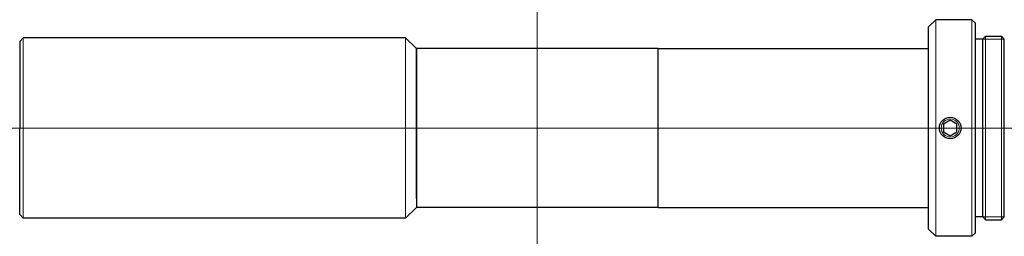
# Model space of a CAD drawing. Header units: millimetres. Extents: x -72 to 65, y 285 to 315.
import ezdxf

# ---------------------------------------------------------------- set-up
doc = ezdxf.new("R2010")
doc.units = ezdxf.units.MM
doc.header["$LTSCALE"] = 0.25
doc.layers.add('00_補助線', color=252, linetype='Continuous', lineweight=0, plot=False)
for name, color, linetype, lineweight in [('01_外形線', 7, 'Continuous', 30), ('02_ﾈｼﾞ（断面）・遮光線仕切り', 7, 'Continuous', 20), ('03_細線', 7, 'Continuous', 9), ('03_ﾈｼﾞ・ﾛｰﾚｯﾄ・遮光線', 7, 'Continuous', 9)]:
    doc.layers.add(name, color=color, linetype=linetype, lineweight=lineweight)

msp = doc.modelspace()

# ---------------------------------------------------------------- linework, layer by layer
at = {"layer": '00_補助線'}
for p, direction in [((0, 0), (0, 1)), ((0, 300), (1, 0))]:
    msp.add_xline(p, direction, dxfattribs=at)
at = {"layer": '01_外形線'}
for p, q in [((54.25, 314), (55.25, 315)), ((54.25, 286), (54.25, 314)), ((60.25, 315), (55.25, 315)), ((60.25, 315), (60.75, 314.5)), ((60.75, 285.5), (60.75, 314.5)), ((61.75, 312.3), (62.15, 312.7)), ((62.15, 312.7), (64.35, 312.7)), ((64.75, 312.3), (64.35, 312.7)), ((-71.25, 312.5), (-71.75, 312)), ((-71.75, 312), (-71.75, 300)), ((-18.25, 312.5), (-71.25, 312.5)), ((-16.75, 311), (-18.25, 312.5)), ((61.75, 312.3), (60.75, 312.3)), ((61.75, 287.7), (61.75, 312.3)), ((64.75, 287.7), (64.75, 312.3)), ((16.75, 311), (-16.75, 311)), ((-16.75, 290.25), (-16.75, 311)), ((-16.75, 311), (-16.75, 289)), ((16.75, 289), (16.75, 311)), ((16.75, 311), (54.25, 311)), ((-71.75, 288), (-71.75, 300)), ((16.75, 289), (16.75, 300)), ((-16.75, 290.25), (-16.75, 289)), ((-16.75, 289), (-18.25, 287.5)), ((16.75, 289), (-16.75, 289)), ((16.75, 289), (54.25, 289)), ((-71.25, 287.5), (-71.75, 288)), ((-18.25, 287.5), (-71.25, 287.5)), ((61.75, 287.7), (60.75, 287.7)), ((62.15, 287.3), (61.75, 287.7)), ((62.15, 287.3), (64.35, 287.3)), ((64.75, 287.7), (64.35, 287.3)), ((54.25, 286), (55.25, 285)), ((60.25, 285), (60.75, 285.5)), ((60.25, 285), (55.25, 285))]:
    msp.add_line(p, q, dxfattribs=at)
at = {"layer": '01_外形線', "ltscale": 0.5}
msp.add_lwpolyline([(56.31, 299.46), (57.25, 298.92), (58.19, 299.46), (58.19, 300.54), (57.25, 301.08), (56.31, 300.54)], close=True, dxfattribs=at)
at = {"layer": '01_外形線'}
msp.add_circle((57.25, 300), 1.5, dxfattribs=at)
at = {"layer": '02_ﾈｼﾞ（断面）・遮光線仕切り'}
for p, q in [((55.25, 315), (55.25, 285)), ((60.25, 315), (60.25, 285)), ((62.15, 312.7), (62.15, 287.3)), ((64.35, 312.7), (64.35, 287.3)), ((61.75, 312.3), (64.75, 312.3)), ((61.75, 287.7), (64.75, 287.7))]:
    msp.add_line(p, q, dxfattribs=at)
at = {"layer": '03_細線'}
msp.add_circle((57.25, 300), 1.25, dxfattribs=at)
at = {"layer": '03_ﾈｼﾞ・ﾛｰﾚｯﾄ・遮光線'}
for p, q in [((-71.25, 312.5), (-71.25, 287.5)), ((-18.25, 312.5), (-18.25, 287.5))]:
    msp.add_line(p, q, dxfattribs=at)

doc.saveas('drawing.dxf')
